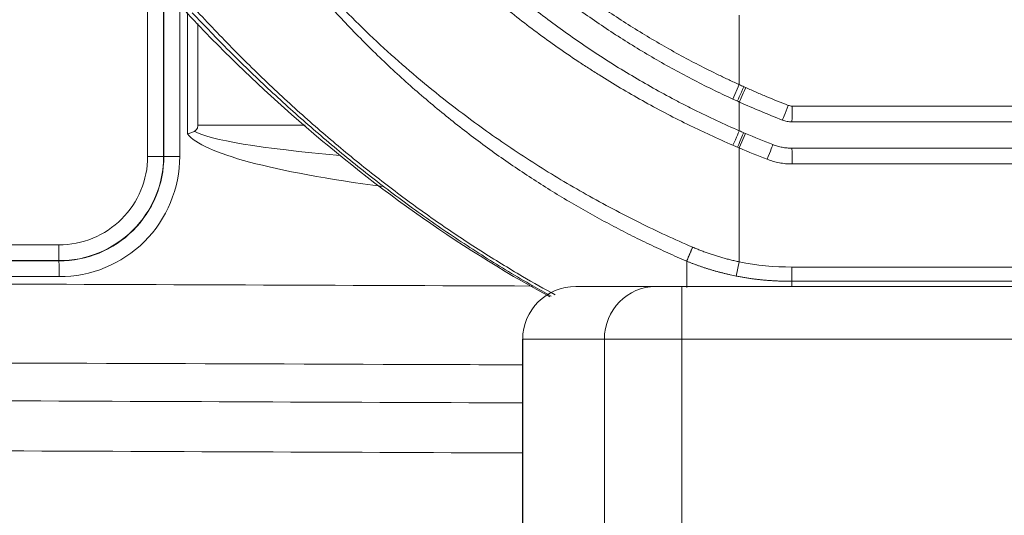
# Model space of a CAD drawing. Header units: millimetres. Extents: x 0 to 594, y 0 to 420.
# Tile 229 of 256: x 300.39 to 309.74, y 296.54 to 301.24. Entities that reach past the tile are written whole.
import ezdxf

# ---------------------------------------------------------------- set-up
doc = ezdxf.new("R2010")
doc.units = ezdxf.units.MM
doc.layers.add('1', color=7, linetype='Continuous', true_color=0xffffff)
doc.styles.add('Arial Unicode MS', font='txt')
doc.dimstyles.get("Standard").update_dxf_attribs({"dimtxt": 0.18, "dimasz": 0.18, "dimexe": 0.18, "dimexo": 0.0625, "dimgap": 0.09, "dimtad": 0, "dimtih": 1, "dimtoh": 1, "dimdec": 4, "dimzin": 0, "dimdsep": 46, "dimtxsty": 'Standard', "dimcen": 0.09, "dimadec": 0, "dimazin": 0, "dimtfac": 1, "dimtdec": 4, "dimtofl": 0, "dimtmove": 0, "dimatfit": 3, "dimfxl": 0, "dimtolj": 1, "dimtzin": 0, "dimarcsym": 0})

# ---------------------------------------------------------------- blocks, each defined once
blk = doc.blocks.new('_U8')
at = {"layer": '1', "color": 18, "lineweight": 13}
for p, q in [((305.8469, 341.6323), (287.0636, 341.6323)), ((289.0636, 341.6323), (289.0636, 254.0957)), ((305.8469, 301.3923), (287.0636, 301.3923)), ((289.0636, 254.0957), (284.0636, 254.0957))]:
    blk.add_line(p, q, dxfattribs=at)
at = {"layer": '1', "color": 18}
for points in [[(289.0636, 341.6323), (290.0014, 338.1323), (288.1258, 338.1323)], [(289.0636, 301.3923), (288.1258, 304.8923), (290.0014, 304.8923)]]:
    blk.add_solid(points, dxfattribs=at)
at = {"layer": '1', "color": 18, "linetype": 'Continuous', "lineweight": 13, "char_height": 3.5, "attachment_point": 7, "line_spacing_factor": 1.047437, "style": 'Arial Unicode MS'}
for s, insert in [('\\fArial Unicode MS|b0|i0;\\W1.0000;0.8', (259.842, 251.4599)), ('\\fArial Unicode MS|b0|i0;\\W1.0000;CTRS', (269.7891, 251.4599)), ('\\fArial Unicode MS|b0|i0;\\W1.0000;AFT LIFT POINTS', (259.842, 244.3979))]:
    blk.add_mtext(s, dxfattribs=dict(at, insert=insert))

msp = doc.modelspace()

# ---------------------------------------------------------------- linework, layer by layer
at = {"layer": '1', "color": 155, "linetype": 'Continuous', "lineweight": 13}
for p, q in [((301.6017, 299.946), (301.6017, 302.1851)), ((301.7528, 301.619), (301.7528, 299.946)), ((301.7552, 299.946), (301.7552, 301.6121)), ((301.9063, 301.3918), (301.9063, 299.946)), ((302.0786, 300.2413), (302.0786, 301.2065)), ((307.1578, 300.4902), (307.2204, 300.6265)), ((307.7211, 300.4233), (319.0987, 300.4233)), ((319.0988, 300.2733), (307.7204, 300.2733)), ((302.0786, 300.2413), (303.0968, 300.2413)), ((307.2791, 300.1633), (307.2204, 300.0252)), ((307.2204, 300.0252), (307.2204, 299.5733)), ((307.7204, 300.0233), (319.0988, 300.0233)), ((301.6017, 299.946), (301.7528, 299.946)), ((301.7528, 299.946), (301.7552, 299.946)), ((301.7552, 299.946), (301.9063, 299.946)), ((319.0987, 299.8733), (307.7211, 299.8733)), ((300.7588, 298.9556), (300.7592, 298.9535)), ((307.2204, 298.9445), (307.1916, 298.8092)), ((305.6678, 298.7105), (306.4284, 298.7105)), ((306.4284, 298.7105), (306.6731, 298.7105)), ((306.6731, 298.7105), (318.9172, 298.7105)), ((306.6731, 298.7105), (306.6731, 298.2105)), ((305.1603, 298.2105), (305.1603, 296.1421)), ((305.1603, 298.2105), (305.1634, 298.2105)), ((305.1634, 298.2105), (305.1634, 296.1421)), ((305.9389, 298.2105), (305.1634, 298.2105)), ((305.9389, 296.1421), (305.9389, 298.2105)), ((306.6731, 298.2105), (305.9389, 298.2105)), ((306.6731, 298.2105), (306.6731, 296.1421)), ((318.9172, 298.2105), (306.6731, 298.2105))]:
    msp.add_line(p, q, dxfattribs=at)
for centre, major_axis, ratio, start_param, end_param in [((307.2638, 300.6068), (0.0618, 0.1367), 0.000362, 3.141593, 4.712552), ((307.2818, 300.5986), (0.0614, 0.1368), 0.000513, 3.141708, 4.712619), ((307.6841, 300.4301), (-0.0544, -0.1398), 0.003951, 0.001448, 1.572335), ((307.7204, 300.4233), (0, -0.15), 0.004571, 0, 1.570796), ((309.895, 300.2413), (-7.95, 0), 0.113208, 0.092349, 0.704829), ((309.8916, 300.2413), (-7.9013, 0), 0.063281, 0.116027, 0.61348), ((307.1606, 300.0509), (-0.0597, -0.1376), 0.002921, 3.142226, 4.713668), ((307.2031, 300.0326), (-0.059, -0.1379), 0.000846, 3.141593, 4.712752), ((307.4845, 299.9176), (0.0544, 0.1398), 0.00225, 4.713265, 6.283185), ((307.7204, 299.8733), (0, 0.15), 0.004571, 4.712389, 6.283185), ((300.7611, 299.946), (0, 0.8406), 0.999962, 3.138, 4.712389), ((300.7624, 299.946), (0, -0.9904), 0.999962, 6.279593, 7.853982), ((300.7627, 299.946), (0, 0.9926), 0.999962, 3.138, 4.712389), ((300.764, 299.946), (0, -1.1423), 0.999962, 6.279593, 7.853982), ((300.7594, 299.1054), (-0.0005, -0.15), 0.008726, 4.71242, 6.230857), ((300.7586, 298.8037), (0.0005, 0.15), 0.008726, 4.71242, 6.230857), ((305.6678, 298.2105), (-0.5044, 0), 0.991352, 4.712389, 6.283185), ((306.4284, 298.2105), (0, 0.5), 0.97898, 0, 1.570796)]:
    msp.add_ellipse(centre, major_axis=major_axis, ratio=ratio, start_param=start_param, end_param=end_param, dxfattribs=at)
for points, knots in [([(304.4662, 302.6051), (304.5637, 302.5005), (304.6638, 302.3984), (304.7921, 302.274), (304.8179, 302.2492), (304.8569, 302.2123), (304.8699, 302.2001), (304.896, 302.1757), (304.9091, 302.1635), (304.9747, 302.1029), (305.0277, 302.0552), (305.1882, 301.9143), (305.2972, 301.8232), (305.5192, 301.6469), (305.6321, 301.5616), (305.8619, 301.3967), (305.9788, 301.3171), (306.2164, 301.1636), (306.3372, 301.0896), (306.5827, 300.9474), (306.7074, 300.8792), (306.8975, 300.7812), (306.9933, 300.7333), (307.1064, 300.6792), (307.1633, 300.6527), (307.1918, 300.6396), (307.2061, 300.633), (307.2132, 300.6298), (307.2168, 300.6282), (307.2186, 300.6273), (307.2195, 300.6269), (307.2199, 300.6268), (307.2201, 300.6266), (307.2202, 300.6266), (307.2204, 300.6265)], [0, 0, 0, 0, 0.125, 0.125, 0.15625, 0.15625, 0.171875, 0.171875, 0.1875, 0.1875, 0.25, 0.25, 0.375, 0.375, 0.5, 0.5, 0.625, 0.625, 0.75, 0.75, 0.875, 0.875, 0.9375, 0.96875, 0.984375, 0.992188, 0.996094, 0.998047, 0.999023, 0.999512, 0.999756, 0.999878, 0.999878, 1, 1, 1, 1]), ([(307.1578, 300.4902), (307.0256, 300.5508), (306.8955, 300.6145), (306.6394, 300.7477), (306.5134, 300.8172), (306.2654, 300.9621), (306.1435, 301.0375), (305.9036, 301.194), (305.7857, 301.2751), (305.5539, 301.4432), (305.4399, 301.5301), (305.2161, 301.7097), (305.1062, 301.8024), (304.9444, 301.946), (304.8776, 302.0067), (304.8117, 302.0686), (304.7853, 302.0934), (304.7722, 302.1059), (304.7329, 302.1434), (304.7069, 302.1686), (304.5776, 302.2953), (304.4768, 302.3991), (304.3785, 302.5055)], [0, 0, 0, 0, 0.125, 0.125, 0.25, 0.25, 0.375, 0.375, 0.5, 0.5, 0.625, 0.625, 0.75, 0.75, 0.8125, 0.828125, 0.828125, 0.84375, 0.84375, 0.875, 0.875, 1, 1, 1, 1]), ([(307.2204, 300.1885), (307.0758, 300.2513), (306.9151, 300.3262), (306.7566, 300.4057), (306.7215, 300.4235), (306.7039, 300.4325), (306.6514, 300.4595), (306.6166, 300.4777), (306.5125, 300.533), (306.4438, 300.5707), (306.2397, 300.6861), (306.1061, 300.7663), (305.8441, 300.9329), (305.7155, 301.0194), (305.4634, 301.1987), (305.3398, 301.2914), (305.0976, 301.4832), (304.9789, 301.5822), (304.7465, 301.7866), (304.6327, 301.8919), (304.4101, 302.109), (304.3012, 302.2207), (304.1949, 302.3358)], [0, 0, 0, 0, 0.125, 0.140625, 0.140625, 0.15625, 0.15625, 0.1875, 0.1875, 0.25, 0.25, 0.375, 0.375, 0.5, 0.5, 0.625, 0.625, 0.75, 0.75, 0.875, 0.875, 1, 1, 1, 1]), ([(307.1601, 300.0509), (307.0866, 300.0826), (307.0135, 300.1152), (306.9045, 300.1655), (306.8682, 300.1825), (306.796, 300.217), (306.76, 300.2344), (306.5808, 300.3228), (306.4394, 300.3971), (306.1608, 300.5528), (306.0235, 300.6342), (305.8714, 300.7298), (305.8545, 300.7405), (305.8208, 300.762), (305.804, 300.7728), (305.7537, 300.8053), (305.7204, 300.8272), (305.6209, 300.8934), (305.5552, 300.9383), (305.3602, 301.0754), (305.233, 301.1698), (304.9839, 301.365), (304.862, 301.4657), (304.6236, 301.6732), (304.507, 301.7801), (304.2793, 302.0001), (304.1681, 302.1133), (304.0596, 302.2297)], [0, 0, 0, 0, 0.0625, 0.0625, 0.09375, 0.09375, 0.125, 0.125, 0.25, 0.25, 0.375, 0.375, 0.390625, 0.390625, 0.40625, 0.40625, 0.4375, 0.4375, 0.5, 0.5, 0.625, 0.625, 0.75, 0.75, 0.875, 0.875, 1, 1, 1, 1]), ([(303.1541, 301.6714), (303.3254, 301.4887), (303.6657, 301.1259), (304.2246, 300.6323), (304.7666, 300.2158), (305.2829, 299.868), (305.6867, 299.6266), (306.017, 299.4463), (306.2695, 299.3173), (306.5224, 299.1959), (306.6927, 299.121), (306.7774, 299.0836)], [0, 0, 0, 0, 0.168141, 0.33397, 0.500031, 0.625898, 0.749846, 0.813604, 0.876411, 0.938476, 1, 1, 1, 1]), ([(306.7204, 298.9508), (306.6609, 298.9767), (306.5412, 299.0288), (306.3627, 299.1121), (306.1838, 299.1997), (306.0047, 299.2922), (305.8257, 299.3894), (305.6468, 299.4915), (305.4683, 299.5984), (305.2903, 299.7103), (305.1131, 299.8271), (304.9367, 299.9489), (304.7615, 300.0758), (304.5875, 300.2078), (304.4149, 300.3449), (304.244, 300.4871), (304.0748, 300.6344), (303.9077, 300.7869), (303.7427, 300.9445), (303.5801, 301.1073), (303.4202, 301.2754), (303.2627, 301.4485), (303.1609, 301.5676), (303.1098, 301.6273)], [0, 0, 0, 0, 0.042672, 0.085877, 0.129608, 0.173858, 0.218621, 0.263893, 0.309669, 0.355944, 0.402714, 0.44997, 0.497705, 0.545913, 0.594589, 0.643725, 0.693315, 0.743351, 0.793824, 0.84473, 0.896063, 0.947821, 1, 1, 1, 1]), ([(301.9676, 301.3141), (302.2862, 300.9741), (302.9772, 300.3043), (304.12, 299.393), (304.9713, 298.8572), (305.4144, 298.6166), (305.4204, 298.6133)], [0, 0, 0, 0, 0.315998, 0.655783, 0.995323, 1, 1, 1, 1]), ([(301.9789, 300.1583), (301.9789, 300.425), (301.9789, 300.6916), (301.9789, 301.0764), (301.9789, 301.1945), (301.9789, 301.3126)], [0, 0, 0, 0, 0.69306, 0.69306, 1, 1, 1, 1]), ([(305.4348, 298.6186), (305.3758, 298.651), (305.162, 298.7707), (304.8007, 298.9881), (304.3587, 299.2799), (303.9321, 299.5874), (303.5208, 299.9089), (303.1245, 300.2428), (302.7433, 300.5879), (302.376, 300.942), (302.1417, 301.1869), (302.025, 301.3087)], [0, 0, 0, 0, 0.046287, 0.168659, 0.290201, 0.410879, 0.530662, 0.649512, 0.767378, 0.884217, 1, 1, 1, 1]), ([(302.0514, 301.3436), (302.1754, 301.212), (302.421, 300.9512), (302.8025, 300.5809), (303.1881, 300.231), (303.5779, 299.9027), (303.9706, 299.5961), (304.3652, 299.3111), (304.7609, 299.0478), (305.1292, 298.8226), (305.3671, 298.6881), (305.4714, 298.6312)], [0, 0, 0, 0, 0.123396, 0.244474, 0.363169, 0.479411, 0.59313, 0.704273, 0.812798, 0.918665, 1, 1, 1, 1]), ([(307.2204, 301.2848), (307.2204, 301.256), (307.2204, 301.0365), (307.2204, 300.8171), (307.2204, 300.6265)], [0, 0, 0, 0, 0.131412, 1, 1, 1, 1]), ([(307.2819, 300.5986), (307.3151, 300.5837), (307.3484, 300.5691), (307.4152, 300.5401), (307.4487, 300.5259), (307.5494, 300.4837), (307.6169, 300.4565), (307.6847, 300.4301)], [0, 0, 0, 0, 0.25, 0.25, 0.5, 0.5, 1, 1, 1, 1]), ([(307.7204, 300.2733), (307.7125, 300.2733), (307.7048, 300.2737), (307.6894, 300.2751), (307.6741, 300.2773), (307.6592, 300.2808), (307.6443, 300.285), (307.6369, 300.2875), (307.6296, 300.2903)], [0, 0, 0, 0, 0.25, 0.25, 0.5, 0.75, 0.75, 1, 1, 1, 1]), ([(301.9789, 300.1583), (301.9816, 300.1593), (301.9844, 300.1603), (301.9898, 300.1622), (301.9925, 300.1632), (302.0007, 300.1663), (302.0061, 300.1683), (302.0222, 300.1746), (302.0329, 300.1789), (302.0434, 300.1834)], [0, 0, 0, 0, 0.125, 0.125, 0.25, 0.25, 0.5, 0.5, 1, 1, 1, 1]), ([(302.0786, 300.2413), (302.0786, 300.2383), (302.0782, 300.2323), (302.077, 300.2264), (302.0761, 300.2227), (302.0759, 300.222), (302.0755, 300.2206), (302.0752, 300.2198), (302.0745, 300.2177), (302.074, 300.2163), (302.0723, 300.2121), (302.071, 300.2095), (302.0687, 300.2056), (302.068, 300.2044), (302.0667, 300.2025), (302.0663, 300.2019), (302.0654, 300.2007), (302.0649, 300.2001), (302.0626, 300.1972), (302.0605, 300.195), (302.0562, 300.1911), (302.0539, 300.1892), (302.0501, 300.1868), (302.0488, 300.186), (302.0462, 300.1846), (302.0448, 300.184), (302.0434, 300.1834)], [0, 0, 0, 0, 0.125, 0.25, 0.25, 0.28125, 0.28125, 0.3125, 0.3125, 0.375, 0.375, 0.5, 0.5, 0.5625, 0.5625, 0.59375, 0.59375, 0.625, 0.625, 0.75, 0.75, 0.875, 0.875, 0.9375, 0.9375, 1, 1, 1, 1]), ([(307.5389, 300.0574), (307.5535, 300.0517), (307.5682, 300.0468), (307.598, 300.0383), (307.6279, 300.0312), (307.6584, 300.0269), (307.6892, 300.024), (307.7047, 300.0233), (307.7204, 300.0233)], [0, 0, 0, 0, 0.25, 0.25, 0.5, 0.75, 0.75, 1, 1, 1, 1]), ([(307.7211, 299.8733), (307.7007, 299.8733), (307.6805, 299.8743), (307.6404, 299.878), (307.6007, 299.8836), (307.5617, 299.8928), (307.523, 299.9038), (307.5038, 299.9102), (307.4849, 299.9176)], [0, 0, 0, 0, 0.25, 0.25, 0.5, 0.75, 0.75, 1, 1, 1, 1]), ([(286.2645, 299.1575), (287.3252, 299.1537), (288.3858, 299.1499), (293.217, 299.1325), (296.9876, 299.119), (300.7581, 299.1054)], [0, 0, 0, 0, 0.219545, 0.219545, 1, 1, 1, 1]), ([(306.7774, 299.0836), (306.7904, 299.0781), (306.8162, 299.0672), (306.8554, 299.0516), (306.8948, 299.0368), (306.9345, 299.0227), (306.9744, 299.0094), (307.0146, 298.9968), (307.0552, 298.9849), (307.096, 298.9738), (307.1371, 298.9633), (307.1786, 298.9535), (307.2064, 298.9475), (307.2204, 298.9445)], [0, 0, 0, 0, 0.090688, 0.18125, 0.271744, 0.362227, 0.452758, 0.543391, 0.634182, 0.725186, 0.816456, 0.908043, 1, 1, 1, 1]), ([(307.1916, 298.8092), (307.1819, 298.8111), (307.1626, 298.8151), (307.1338, 298.8214), (307.1051, 298.8279), (307.0765, 298.8348), (307.0482, 298.8419), (307.0199, 298.8494), (306.9919, 298.8571), (306.964, 298.8652), (306.9362, 298.8735), (306.9086, 298.8821), (306.8812, 298.8911), (306.854, 298.9003), (306.8269, 298.9098), (306.8, 298.9196), (306.7733, 298.9297), (306.7467, 298.9401), (306.7292, 298.9472), (306.7204, 298.9508)], [0, 0, 0, 0, 0.06005, 0.11993, 0.179643, 0.23919, 0.298576, 0.357802, 0.416874, 0.475794, 0.534566, 0.593196, 0.651687, 0.710044, 0.768272, 0.826376, 0.884362, 0.942235, 1, 1, 1, 1]), ([(300.7599, 298.8037), (300.6599, 298.8041), (300.5599, 298.8044), (300.0599, 298.8062), (299.6599, 298.8076), (297.66, 298.8148), (296.0601, 298.8206), (290.7186, 298.8398), (286.977, 298.8532), (283.2354, 298.8667)], [0, 0, 0, 0, 0.017118, 0.017118, 0.085591, 0.085591, 0.359481, 0.359481, 1, 1, 1, 1]), ([(307.7205, 298.8951), (308.9724, 298.8951), (310.2242, 298.8951), (312.7262, 298.8951), (313.9763, 298.8951), (316.4734, 298.8951), (317.7204, 298.8951), (319.0105, 298.8951), (319.0558, 298.8951), (319.1012, 298.8951)], [0, 0, 0, 0, 0.329333, 0.329333, 0.658667, 0.658667, 0.988, 0.988, 1, 1, 1, 1]), ([(283.2354, 298.794), (285.0768, 298.7874), (286.9183, 298.7808), (290.6013, 298.7675), (292.4427, 298.7609), (296.1257, 298.7477), (297.9672, 298.7411), (301.6242, 298.7279), (303.4398, 298.7214), (305.2554, 298.7149)], [0, 0, 0, 0, 0.250882, 0.250882, 0.501764, 0.501764, 0.752646, 0.752646, 1, 1, 1, 1]), ([(307.7204, 298.7597), (307.7073, 298.7598), (307.6813, 298.7598), (307.6423, 298.7606), (307.6035, 298.7618), (307.565, 298.7635), (307.5266, 298.7657), (307.4884, 298.7684), (307.4505, 298.7716), (307.4128, 298.7753), (307.3753, 298.7796), (307.3381, 298.7844), (307.3011, 298.7898), (307.2643, 298.7957), (307.2278, 298.802), (307.2037, 298.8068), (307.1916, 298.8092)], [0, 0, 0, 0, 0.073584, 0.146838, 0.219759, 0.292344, 0.364594, 0.436507, 0.508085, 0.579329, 0.650242, 0.720827, 0.791089, 0.861035, 0.930669, 1, 1, 1, 1]), ([(319.1011, 298.7598), (317.8108, 298.7598), (316.5176, 298.7598), (312.7252, 298.7598), (310.2215, 298.7597), (307.7204, 298.7597)], [0, 0, 0, 0, 0.341428, 0.341428, 1, 1, 1, 1]), ([(305.1601, 297.9663), (304.7189, 297.9679), (304.2778, 297.9694), (301.8367, 297.9782), (299.8368, 297.9854), (292.5881, 298.0114), (287.3393, 298.0303), (282.0905, 298.0492)], [0, 0, 0, 0, 0.057366, 0.057366, 0.317437, 0.317437, 1, 1, 1, 1]), ([(281.915, 297.6988), (283.8958, 297.6907), (285.8765, 297.6827), (289.8379, 297.6667), (291.8186, 297.6586), (295.78, 297.6426), (297.7608, 297.6346), (301.5476, 297.6192), (303.3538, 297.6119), (305.16, 297.6046)], [0, 0, 0, 0, 0.255632, 0.255632, 0.511264, 0.511264, 0.766896, 0.766896, 1, 1, 1, 1]), ([(281.9575, 297.2236), (283.9346, 297.2156), (285.9116, 297.2075), (289.8656, 297.1915), (291.8426, 297.1835), (295.7966, 297.1675), (297.7736, 297.1595), (301.5538, 297.1442), (303.357, 297.1369), (305.1601, 297.1296)], [0, 0, 0, 0, 0.25562, 0.25562, 0.511239, 0.511239, 0.766859, 0.766859, 1, 1, 1, 1])]:
    msp.add_open_spline(points, degree=3, knots=knots, dxfattribs=at)
for points in [[(307.2204, 300.6265), (307.2348, 300.6199), (307.2493, 300.6133), (307.2638, 300.6068)], [(307.2638, 300.6068), (307.2699, 300.6041), (307.2759, 300.6013), (307.2819, 300.5986)], [(307.202, 300.4701), (307.1873, 300.4767), (307.1725, 300.4834), (307.1578, 300.4902)], [(307.202, 300.4701), (307.2081, 300.4673), (307.2142, 300.4646), (307.2204, 300.4618)], [(307.6296, 300.2903), (307.4918, 300.344), (307.3553, 300.4012), (307.2204, 300.4618)], [(307.2204, 300.1885), (307.2204, 300.2796), (307.2204, 300.3707), (307.2204, 300.4618)], [(307.6847, 300.4301), (307.6906, 300.4278), (307.7025, 300.4245), (307.7148, 300.4233), (307.7211, 300.4233)], [(307.2621, 300.1705), (307.2482, 300.1765), (307.2343, 300.1825), (307.2204, 300.1885)], [(307.2621, 300.1705), (307.2678, 300.1681), (307.2735, 300.1657), (307.2791, 300.1633)], [(307.2791, 300.1633), (307.3652, 300.1266), (307.4518, 300.0913), (307.5389, 300.0574)], [(307.2029, 300.0326), (307.1886, 300.0387), (307.1744, 300.0448), (307.1601, 300.0509)], [(307.2204, 300.0252), (307.2145, 300.0277), (307.2087, 300.0302), (307.2029, 300.0326)], [(307.4849, 299.9176), (307.3961, 299.9521), (307.308, 299.988), (307.2204, 300.0252)], [(307.2204, 299.5733), (307.2204, 299.3637), (307.2204, 299.1541), (307.2204, 298.9445)], [(284.5603, 299.0117), (289.9599, 298.9923), (295.3595, 298.9729), (300.7592, 298.9535)], [(300.7588, 298.9556), (295.4857, 298.9746), (290.2127, 298.9935), (284.9396, 299.0125)], [(306.7204, 298.9508), (306.7204, 298.8639), (306.7204, 298.7799), (306.7204, 298.6993)], [(307.2204, 298.9445), (307.3853, 298.9095), (307.5522, 298.8952), (307.7205, 298.8952)], [(307.7204, 298.7071), (307.7204, 298.7245), (307.7204, 298.7421), (307.7204, 298.7597)]]:
    msp.add_open_spline(points, degree=3, dxfattribs=at)
for points, weights in [([(306.7774, 299.0836), (306.7453, 299.0104), (306.7204, 298.9508)], [0.999999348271, 0.952421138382, 0.999999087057]), ([(307.7205, 298.8951), (307.7205, 298.8216), (307.7204, 298.7597)], [1, 0.959322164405, 1])]:
    msp.add_rational_spline(points, weights, degree=2, dxfattribs=at)

# ---------------------------------------------------------------- dimensions: what is measured, and where the dimension line sits
at = {"layer": '1', "color": 18, "linetype": 'Continuous', "lineweight": 13}
dim = msp.add_linear_dim(base=(289.0636, 301.3923), p1=(305.8469, 341.6323), p2=(305.8469, 301.3923), angle=90, text=' <> \\fArial Unicode MS|b0|i0;\\C18;{\\H1.00x;\\fArial Unicode MS|b0|i0;CTRS\\fArial Unicode MS|b0|i0;}\\C18;\\P\\fArial Unicode MS|b0|i0;\\C18;{\\H1.00x;\\fArial Unicode MS|b0|i0;AFT LIFT POINTS\\fArial Unicode MS|b0|i0;}\\C18;', dimstyle='Standard', override={"dimtxt": 3.5, "dimasz": 3.5, "dimexe": 2, "dimexo": 0, "dimgap": 1.5, "dimtih": 1, "dimtoh": 1, "dimdec": 1, "dimlfac": 0.02, "dimdsep": 46, "dimlunit": 2, "dimtxsty": 'Arial Unicode MS', "dimsah": 1, "dimse1": 0, "dimse2": 0, "dimsd1": 0, "dimsd2": 0, "dimclrd": 18, "dimclre": 18, "dimclrt": 18, "dimtol": 0, "dimtm": -0.1, "dimtfac": 1, "dimtdec": 2, "dimtofl": 1, "dimtmove": 1, "dimlwd": 13, "dimlwe": 13}, dxfattribs=at)
dim.commit()
dim.dimension.update_dxf_attribs({"geometry": '_U8', "text_midpoint": (279.4955, 250.5874), "dimtype": 160})

doc.saveas('drawing.dxf')
